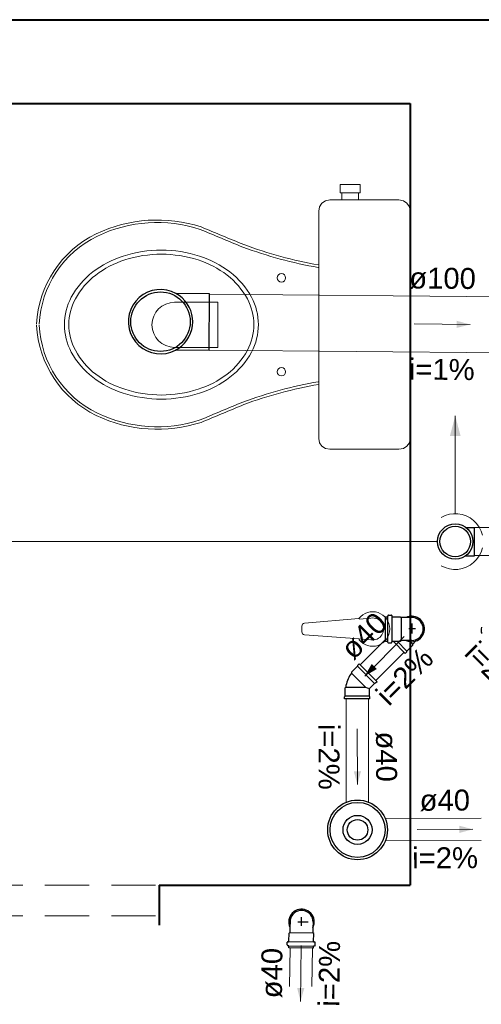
# Model space of a CAD drawing. Header units: millimetres. Extents: x 7733.6 to 7753.9, y 6926.8 to 6960.1.
# Tile 2 of 5: x 7738.2 to 7741.5, y 6933.9 to 6940.9. Entities that reach past the tile are written whole.
import ezdxf

# ---------------------------------------------------------------- set-up
doc = ezdxf.new("R2010")
doc.units = ezdxf.units.MM
doc.header["$MEASUREMENT"] = 0
doc.linetypes.add('HIDDEN2', pattern=[0.47625, 0.3175, -0.15875])
for name, color, linetype, lineweight in [('CV-Condutos', 1, 'Continuous', 5), ('CV-Indicação coluna', 5, 'Continuous', 5), ('MB_ALVENARIA', 7, 'Continuous', 40), ('MB_ESQUADRIA', 7, 'Continuous', 5), ('MB_MOBILIÁRIO', 8, 'Continuous', 13), ('TQ-Condutos', 3, 'Continuous', 5), ('TQ-Sentido conduto', 9, 'Continuous', 5), ('TQ-Textos conduto', 7, 'Continuous', 5)]:
    doc.layers.add(name, color=color, linetype=linetype, lineweight=lineweight)
doc.layers.add('Simbolos', color=5, linetype='Continuous')
doc.layers.add('Simbolos_int', color=2, linetype='Continuous')
doc.styles.add('Arial', font='txt')

msp = doc.modelspace()

# ---------------------------------------------------------------- hatches: boundary and pattern name
at = {"layer": 'CV-Condutos', "linetype": 'Continuous'}
msp.add_hatch(color=256, dxfattribs=at).paths.add_polyline_path([(7741.2839, 6938.0926), (7741.2451, 6937.9477), (7741.3227, 6937.9477)])
at = {"layer": 'TQ-Sentido conduto', "linetype": 'Continuous'}
for points in [[(7741.3902, 6938.7478), (7741.2939, 6938.7745), (7741.2934, 6938.7228)], [(7740.6348, 6936.2291), (7740.7213, 6936.2791), (7740.6847, 6936.3157)], [(7740.5824, 6935.451), (7740.6081, 6935.5477), (7740.5563, 6935.5475)], [(7741.4101, 6935.1315), (7741.3133, 6935.1568), (7741.3136, 6935.1051)], [(7740.1748, 6933.8985), (7740.2018, 6933.9948), (7740.1501, 6933.9954)]]:
    msp.add_hatch(color=256, dxfattribs=at).paths.add_polyline_path(points)

# ---------------------------------------------------------------- linework, layer by layer
at = {"layer": 'CV-Condutos'}
for p, q in [((7745.0587, 6937.296), (7741.4211, 6937.2927)), ((7745.0585, 6937.096), (7741.4211, 6937.0927))]:
    msp.add_line(p, q, dxfattribs=at)
for points in [[(7741.2839, 6937.3926), (7741.2839, 6938.0926)], [(7741.4785, 6937.2387), (7741.4691, 6937.2682), (7741.4551, 6937.2959), (7741.4371, 6937.3212), (7741.4154, 6937.3433), (7741.3906, 6937.3618), (7741.3631, 6937.3762), (7741.3338, 6937.3863), (7741.3033, 6937.3917), (7741.2723, 6937.3923), (7741.2416, 6937.3881), (7741.2119, 6937.3792), (7741.1839, 6937.3658)], [(7741.1839, 6937.0194), (7741.2119, 6937.006), (7741.2416, 6936.9971), (7741.2723, 6936.9929), (7741.3033, 6936.9935), (7741.3338, 6936.9989), (7741.3631, 6937.009), (7741.3906, 6937.0234), (7741.4154, 6937.0419), (7741.4371, 6937.064), (7741.4551, 6937.0893), (7741.4691, 6937.117), (7741.4785, 6937.1465)]]:
    msp.add_lwpolyline(points, dxfattribs=at)
at = {"layer": 'CV-Indicação coluna'}
msp.add_line((7736.9671, 6937.1926), (7741.1567, 6937.1926), dxfattribs=at)
at = {"layer": 'MB_ALVENARIA'}
msp.add_line((7739.1606, 6934.7314), (7739.1606, 6934.4443), dxfattribs=at)
for points in [[(7737.3606, 6940.9314), (7748.3606, 6940.9314)], [(7737.3606, 6940.3314), (7740.9606, 6940.3314)], [(7740.9606, 6940.3314), (7740.9606, 6934.7314)], [(7739.1606, 6934.7314), (7740.9606, 6934.7314)]]:
    msp.add_lwpolyline(points, dxfattribs=at)
at = {"layer": 'MB_ESQUADRIA', "linetype": 'HIDDEN2'}
for points in [[(7735.9606, 6934.7314), (7739.1606, 6934.7314)], [(7735.9606, 6934.5114), (7739.1606, 6934.5114)]]:
    msp.add_lwpolyline(points, dxfattribs=at)
at = {"layer": 'MB_MOBILIÁRIO'}
for p, q in [((7740.9606, 6939.56), (7740.9606, 6937.9307)), ((7740.5928, 6936.641), (7740.2022, 6936.6071)), ((7740.6791, 6936.6442), (7740.594, 6936.6376)), ((7740.1838, 6936.5872), (7740.1838, 6936.5454)), ((7740.5938, 6936.495), (7740.2022, 6936.5254)), ((7740.6791, 6936.4883), (7740.5938, 6936.495))]:
    msp.add_line(p, q, dxfattribs=at)
for points in [[(7740.4595, 6939.6917), (7740.4595, 6939.7518), (7740.5311, 6939.7518), (7740.6027, 6939.7518), (7740.6027, 6939.6917), (7740.5912, 6939.6917), (7740.5912, 6939.6401)], [(7740.4595, 6939.6917), (7740.471, 6939.6917)], [(7740.5912, 6939.6917), (7740.471, 6939.6917)], [(7740.471, 6939.6917), (7740.471, 6939.6401)], [(7740.9606, 6939.56), (7740.9606, 6939.56), (7740.9549, 6939.5914), (7740.9377, 6939.6172), (7740.9119, 6939.6344), (7740.8804, 6939.6401), (7740.3851, 6939.6401), (7740.3851, 6939.6401), (7740.3536, 6939.6344), (7740.3278, 6939.6172), (7740.3106, 6939.5914), (7740.3049, 6939.56), (7740.3049, 6938.7468)], [(7740.302, 6939.1562), (7740.302, 6939.1562), (7740.3049, 6939.1555)], [(7739.2712, 6938.9071), (7739.5805, 6938.9071), (7739.5805, 6938.7439)], [(7739.2712, 6938.5836), (7739.5805, 6938.5836), (7739.5805, 6938.7468)], [(7740.9606, 6937.9307), (7740.9606, 6937.9307), (7740.9549, 6937.8992), (7740.9377, 6937.8763), (7740.9119, 6937.8591), (7740.8804, 6937.8534), (7740.3851, 6937.8534), (7740.3851, 6937.8534), (7740.3536, 6937.8591), (7740.3278, 6937.8763), (7740.3106, 6937.8992), (7740.3049, 6937.9307), (7740.3049, 6938.7468)], [(7740.302, 6938.3373), (7740.302, 6938.3373), (7740.3049, 6938.3381)]]:
    msp.add_lwpolyline(points, dxfattribs=at)
for points in [[(7739.8725, 6938.7468, 0.124451), (7739.8228, 6938.9433), (7739.8228, 6938.9433, 0.105729), (7739.6687, 6939.124), (7739.6687, 6939.124, 0.086876), (7739.4505, 6939.2379), (7739.4505, 6939.2379, 0.077041), (7739.1767, 6939.2803), (7739.1767, 6939.2803, 0.077041), (7738.9029, 6939.2379), (7738.9029, 6939.2379, 0.086876), (7738.6847, 6939.124), (7738.6847, 6939.124, 0.105729), (7738.5306, 6938.9433), (7738.5306, 6938.9433, 0.124451), (7738.4809, 6938.7468), (7738.4809, 6938.7468, 0.124451), (7738.5306, 6938.5503), (7738.5306, 6938.5503, 0.105729), (7738.6847, 6938.3695), (7738.6847, 6938.3695, 0.086876), (7738.9029, 6938.2556), (7738.9029, 6938.2556, 0.077041), (7739.1767, 6938.2132), (7739.1767, 6938.2132, 0.077041), (7739.4505, 6938.2556), (7739.4505, 6938.2556, 0.086876), (7739.6687, 6938.3695), (7739.6687, 6938.3695, 0.105729), (7739.8228, 6938.5503), (7739.8228, 6938.5503, 0.124451), (7739.8725, 6938.7468), (7739.8725, 6938.7468)], [(7739.84, 6938.7468, 0.124451), (7739.7936, 6938.9305), (7739.7936, 6938.9305, 0.105729), (7739.6476, 6939.1017), (7739.6476, 6939.1017, 0.086876), (7739.4394, 6939.2103), (7739.4394, 6939.2103, 0.077041), (7739.1767, 6939.2511), (7739.1767, 6939.2511, 0.077041), (7738.914, 6939.2103), (7738.914, 6939.2103, 0.086876), (7738.7059, 6939.1017), (7738.7059, 6939.1017, 0.105729), (7738.5599, 6938.9305), (7738.5599, 6938.9305, 0.124451), (7738.5134, 6938.7468), (7738.5134, 6938.7468, 0.124451), (7738.5599, 6938.563), (7738.5599, 6938.563, 0.105729), (7738.7059, 6938.3918), (7738.7059, 6938.3918, 0.086876), (7738.914, 6938.2832), (7738.914, 6938.2832, 0.077041), (7739.1767, 6938.2425), (7739.1767, 6938.2425, 0.077041), (7739.4394, 6938.2832), (7739.4394, 6938.2832, 0.086876), (7739.6476, 6938.3918), (7739.6476, 6938.3918, 0.105729), (7739.7936, 6938.563), (7739.7936, 6938.563, 0.124451), (7739.84, 6938.7468), (7739.84, 6938.7468)]]:
    msp.add_lwpolyline(points, format="xyb", dxfattribs=at)
for centre in [(7740.0372, 6939.0818), (7740.0372, 6938.4089)]:
    msp.add_circle(centre, 0.0301, dxfattribs=at)
for centre, radius, start, end in [((7739.148, 6938.4768), 1.0195, 72.09039, 115.44583), ((7739.1471, 6938.4916), 0.9868, 71.86702, 115.76246), ((7783.9151, 7045.9975), 115.4519, 247.353796, 247.518324), ((7739.04, 6938.7136), 0.7593, 115.76246, 177.20811), ((7739.04, 6938.7136), 0.7403, 115.76246, 177.20811), ((7781.52, 7040.2451), 109.2398, 247.351445, 247.525735), ((7740.8264, 6942.1803), 3.0692, 249.69088, 260.16298), ((7740.8264, 6942.1803), 3.0503, 249.69088, 260.16298), ((7739.2712, 6938.7453), 0.1618, 90, 270), ((7739.04, 6938.78), 0.7593, 182.79189, 244.23754), ((7739.04, 6938.78), 0.7403, 182.79189, 244.23754), ((7740.8264, 6935.3132), 3.0692, 99.83702, 110.30912), ((7740.8264, 6935.3132), 3.0503, 99.83702, 110.30912), ((7781.52, 6837.2485), 109.2398, 112.474265, 112.648555), ((7783.9151, 6831.4961), 115.4519, 112.481676, 112.646204), ((7739.148, 6939.0167), 1.0195, 244.55417, 287.90961), ((7739.1471, 6939.0019), 0.9868, 244.23754, 288.13298), ((7740.6913, 6936.5663), 0.1236, 217.13786, 142.86214), ((7740.6913, 6936.5663), 0.0789, 261.10748, 98.89252), ((7740.2038, 6936.5872), 0.02, 94.44626, 180), ((7740.2038, 6936.5454), 0.02, 180, 265.55374)]:
    msp.add_arc(centre, radius, start, end, dxfattribs=at)
at = {"layer": 'Simbolos'}
for p, q in [((7739.5227, 6938.9678), (7739.2814, 6938.97)), ((7739.5191, 6938.5614), (7739.2777, 6938.5636)), ((7741.3607, 6937.294), (7741.4211, 6937.294)), ((7741.3607, 6937.0912), (7741.4211, 6937.0912)), ((7740.7836, 6936.478), (7740.7835, 6936.6544)), ((7740.7835, 6936.6544), (7740.7959, 6936.6544)), ((7740.8014, 6936.6635), (7740.7997, 6936.6574)), ((7740.8053, 6936.6664), (7740.8244, 6936.6664)), ((7740.8283, 6936.6628), (7740.8288, 6936.6581)), ((7740.8328, 6936.6544), (7740.8895, 6936.6545)), ((7740.8895, 6936.6545), (7740.8953, 6936.6487)), ((7740.9325, 6936.6487), (7740.8953, 6936.6487)), ((7740.9715, 6936.6487), (7740.9325, 6936.6487)), ((7740.7836, 6936.478), (7740.796, 6936.478)), ((7740.8015, 6936.469), (7740.7999, 6936.4751)), ((7740.8285, 6936.4697), (7740.8289, 6936.4744)), ((7740.8329, 6936.478), (7740.8896, 6936.4781)), ((7740.9259, 6936.3915), (7740.8392, 6936.478)), ((7740.8896, 6936.4781), (7740.8954, 6936.4839)), ((7740.9326, 6936.4839), (7740.8954, 6936.4839)), ((7740.9716, 6936.4839), (7740.9326, 6936.4839)), ((7741.0022, 6936.4804), (7740.9796, 6936.4578)), ((7740.8054, 6936.466), (7740.8245, 6936.466)), ((7740.9259, 6936.3915), (7740.9372, 6936.4028)), ((7740.9372, 6936.4085), (7740.9796, 6936.4509)), ((7740.9372, 6936.4028), (7740.9372, 6936.4085)), ((7740.9796, 6936.4509), (7740.9796, 6936.4578)), ((7740.5825, 6936.3002), (7740.5401, 6936.2577)), ((7740.5938, 6936.3172), (7740.5825, 6936.3058)), ((7740.5825, 6936.3058), (7740.5825, 6936.3002)), ((7740.7229, 6936.1883), (7740.5938, 6936.3172)), ((7740.5401, 6936.2577), (7740.5401, 6936.2509)), ((7740.7229, 6936.1883), (7740.7116, 6936.177)), ((7740.4935, 6936.1448), (7740.4983, 6936.1496)), ((7740.4935, 6936.0849), (7740.4935, 6936.1448)), ((7740.7059, 6936.1769), (7740.6679, 6936.1388)), ((7740.6679, 6936.085), (7740.6679, 6936.1388)), ((7740.7116, 6936.177), (7740.7059, 6936.1769)), ((7740.4895, 6936.0808), (7740.4935, 6936.0849)), ((7740.4895, 6936.0648), (7740.4895, 6936.0808)), ((7740.6719, 6936.0649), (7740.4895, 6936.0648)), ((7740.6719, 6936.081), (7740.6679, 6936.085)), ((7740.6719, 6936.0649), (7740.6719, 6936.081)), ((7740.0987, 6934.4297), (7740.0983, 6934.3926)), ((7740.0993, 6934.4688), (7740.0988, 6934.4297)), ((7740.2635, 6934.4278), (7740.2631, 6934.3906)), ((7740.264, 6934.4668), (7740.2635, 6934.4278)), ((7740.0917, 6934.3301), (7740.0924, 6934.3868)), ((7740.0924, 6934.3868), (7740.0983, 6934.3926)), ((7740.2688, 6934.3847), (7740.2631, 6934.3906)), ((7740.2681, 6934.328), (7740.2688, 6934.3847)), ((7740.0794, 6934.3028), (7740.0796, 6934.3219)), ((7740.0823, 6934.2989), (7740.0884, 6934.2972)), ((7740.0834, 6934.3259), (7740.088, 6934.3262)), ((7740.0911, 6934.2809), (7740.0913, 6934.2933)), ((7740.2675, 6934.2788), (7740.2677, 6934.2912)), ((7740.2768, 6934.2966), (7740.2707, 6934.295)), ((7740.2764, 6934.3236), (7740.2718, 6934.324)), ((7740.2798, 6934.3004), (7740.28, 6934.3195)), ((7740.2675, 6934.2788), (7740.0911, 6934.2809))]:
    msp.add_line(p, q, dxfattribs=at)
for points in [[(7739.2814, 6938.97), (7739.2493, 6938.9845), (7739.2154, 6938.9939), (7739.1804, 6938.9981), (7739.1452, 6938.997), (7739.1106, 6938.9904), (7739.0774, 6938.9787), (7739.0464, 6938.9621), (7739.0183, 6938.9409), (7738.9937, 6938.9157), (7738.9732, 6938.8871), (7738.9573, 6938.8556), (7738.9464, 6938.8222), (7738.9408, 6938.7874), (7738.9404, 6938.7522), (7738.9455, 6938.7174), (7738.9558, 6938.6837), (7738.9711, 6938.652), (7738.991, 6938.623), (7739.0152, 6938.5973), (7739.0429, 6938.5757), (7739.0736, 6938.5585), (7739.1066, 6938.5462), (7739.1411, 6938.539), (7739.1763, 6938.5372), (7739.2113, 6938.5408), (7739.2454, 6938.5496), (7739.2777, 6938.5636)], [(7739.2777, 6938.5636), (7739.3014, 6938.5778), (7739.3231, 6938.5948), (7739.3427, 6938.6143), (7739.3598, 6938.636), (7739.3742, 6938.6596), (7739.3856, 6938.6847), (7739.394, 6938.711), (7739.3992, 6938.7381), (7739.4011, 6938.7657), (7739.3997, 6938.7932), (7739.395, 6938.8205), (7739.3871, 6938.8469), (7739.3761, 6938.8722), (7739.3621, 6938.8961), (7739.3454, 6938.918), (7739.3262, 6938.9379), (7739.3047, 6938.9553), (7739.2814, 6938.97)], [(7740.7959, 6936.6544), (7740.7965, 6936.6545), (7740.7971, 6936.6546), (7740.7976, 6936.6548), (7740.7981, 6936.6551), (7740.7986, 6936.6554), (7740.799, 6936.6558), (7740.7993, 6936.6563), (7740.7996, 6936.6568), (7740.7998, 6936.6574)], [(7740.8053, 6936.6664), (7740.8047, 6936.6664), (7740.8041, 6936.6662), (7740.8036, 6936.666), (7740.8031, 6936.6658), (7740.8026, 6936.6654), (7740.8022, 6936.665), (7740.8019, 6936.6645), (7740.8016, 6936.664), (7740.8014, 6936.6634)], [(7740.8284, 6936.6628), (7740.8283, 6936.6634), (7740.8281, 6936.664), (7740.8277, 6936.6646), (7740.8273, 6936.6651), (7740.8269, 6936.6656), (7740.8263, 6936.6659), (7740.8257, 6936.6662), (7740.8251, 6936.6664), (7740.8244, 6936.6664)], [(7740.8288, 6936.6581), (7740.8289, 6936.6574), (7740.8291, 6936.6568), (7740.8294, 6936.6562), (7740.8298, 6936.6557), (7740.8303, 6936.6553), (7740.8309, 6936.6549), (7740.8315, 6936.6547), (7740.8321, 6936.6545), (7740.8328, 6936.6544)], [(7740.9716, 6936.484), (7740.9859, 6936.4852), (7740.9998, 6936.489), (7741.0128, 6936.495), (7741.0245, 6936.5033), (7741.0347, 6936.5134), (7741.0429, 6936.5252), (7741.049, 6936.5382), (7741.0527, 6936.5521), (7741.0539, 6936.5664), (7741.0527, 6936.5807), (7741.0489, 6936.5945), (7741.0429, 6936.6075), (7741.0346, 6936.6193), (7741.0245, 6936.6294), (7741.0127, 6936.6377), (7740.9997, 6936.6437), (7740.9858, 6936.6474), (7740.9715, 6936.6487)], [(7740.7999, 6936.475), (7740.7997, 6936.4756), (7740.7994, 6936.4761), (7740.7991, 6936.4766), (7740.7987, 6936.477), (7740.7982, 6936.4773), (7740.7977, 6936.4776), (7740.7972, 6936.4778), (7740.7966, 6936.478), (7740.796, 6936.478)], [(7740.8329, 6936.478), (7740.8322, 6936.478), (7740.8316, 6936.4778), (7740.831, 6936.4775), (7740.8304, 6936.4772), (7740.8299, 6936.4767), (7740.8295, 6936.4762), (7740.8292, 6936.4756), (7740.829, 6936.475), (7740.8289, 6936.4744)], [(7740.8015, 6936.469), (7740.8017, 6936.4684), (7740.802, 6936.4679), (7740.8023, 6936.4674), (7740.8028, 6936.467), (7740.8032, 6936.4667), (7740.8037, 6936.4664), (7740.8043, 6936.4662), (7740.8048, 6936.4661), (7740.8054, 6936.466)], [(7740.8245, 6936.466), (7740.8252, 6936.4661), (7740.8258, 6936.4662), (7740.8264, 6936.4665), (7740.827, 6936.4669), (7740.8275, 6936.4673), (7740.8279, 6936.4678), (7740.8282, 6936.4684), (7740.8284, 6936.469), (7740.8285, 6936.4697)], [(7740.5401, 6936.2509), (7740.5332, 6936.2408), (7740.5268, 6936.2303), (7740.5209, 6936.2195), (7740.5156, 6936.2084), (7740.5109, 6936.1971), (7740.5068, 6936.1855), (7740.5033, 6936.1737), (7740.5005, 6936.1617), (7740.4983, 6936.1496)], [(7740.2639, 6934.4668), (7740.2628, 6934.4812), (7740.2593, 6934.4951), (7740.2534, 6934.5081), (7740.2453, 6934.52), (7740.2353, 6934.5303), (7740.2236, 6934.5386), (7740.2107, 6934.5449), (7740.1968, 6934.5487), (7740.1826, 6934.5502), (7740.1682, 6934.5491), (7740.1543, 6934.5455), (7740.1413, 6934.5396), (7740.1294, 6934.5315), (7740.1191, 6934.5215), (7740.1108, 6934.5098), (7740.1045, 6934.4969), (7740.1007, 6934.4831), (7740.0992, 6934.4688)], [(7740.0794, 6934.3028), (7740.0794, 6934.3022), (7740.0796, 6934.3016), (7740.0798, 6934.3011), (7740.08, 6934.3006), (7740.0804, 6934.3001), (7740.0808, 6934.2997), (7740.0813, 6934.2994), (7740.0818, 6934.2991), (7740.0823, 6934.2989)], [(7740.0833, 6934.3258), (7740.0827, 6934.3257), (7740.0821, 6934.3255), (7740.0815, 6934.3252), (7740.081, 6934.3248), (7740.0805, 6934.3243), (7740.0801, 6934.3238), (7740.0799, 6934.3232), (7740.0797, 6934.3226), (7740.0796, 6934.3219)], [(7740.088, 6934.3262), (7740.0887, 6934.3263), (7740.0893, 6934.3265), (7740.0899, 6934.3268), (7740.0904, 6934.3272), (7740.0909, 6934.3277), (7740.0912, 6934.3282), (7740.0915, 6934.3288), (7740.0917, 6934.3295), (7740.0917, 6934.3301)], [(7740.0913, 6934.2933), (7740.0913, 6934.2939), (7740.0911, 6934.2944), (7740.0909, 6934.295), (7740.0907, 6934.2955), (7740.0903, 6934.296), (7740.0899, 6934.2964), (7740.0894, 6934.2967), (7740.0889, 6934.297), (7740.0884, 6934.2972)], [(7740.2707, 6934.295), (7740.2701, 6934.2948), (7740.2696, 6934.2946), (7740.2691, 6934.2942), (7740.2687, 6934.2938), (7740.2684, 6934.2934), (7740.2681, 6934.2929), (7740.2679, 6934.2923), (7740.2677, 6934.2918), (7740.2677, 6934.2912)], [(7740.2681, 6934.328), (7740.2682, 6934.3274), (7740.2683, 6934.3267), (7740.2686, 6934.3261), (7740.2689, 6934.3256), (7740.2694, 6934.3251), (7740.2699, 6934.3247), (7740.2705, 6934.3243), (7740.2711, 6934.3241), (7740.2717, 6934.324)], [(7740.28, 6934.3195), (7740.28, 6934.3202), (7740.2798, 6934.3208), (7740.2796, 6934.3214), (7740.2792, 6934.322), (7740.2788, 6934.3225), (7740.2783, 6934.3229), (7740.2777, 6934.3232), (7740.2771, 6934.3234), (7740.2764, 6934.3235)], [(7740.2768, 6934.2966), (7740.2773, 6934.2968), (7740.2779, 6934.297), (7740.2783, 6934.2974), (7740.2787, 6934.2978), (7740.2791, 6934.2982), (7740.2794, 6934.2987), (7740.2796, 6934.2993), (7740.2797, 6934.2998), (7740.2798, 6934.3004)]]:
    msp.add_lwpolyline(points, dxfattribs=at)
for centre, radius in [((7741.2839, 6937.1926), 0.1272), ((7740.5832, 6935.1271), 0.214), ((7740.5832, 6935.1271), 0.104)]:
    msp.add_circle(centre, radius, dxfattribs=at)
at = {"layer": 'Simbolos_int'}
for p, q in [((7739.5191, 6938.5614), (7739.5227, 6938.9678)), ((7741.4211, 6937.0912), (7741.4211, 6937.294)), ((7740.799, 6936.6544), (7740.7991, 6936.478)), ((7740.8291, 6936.6544), (7740.8292, 6936.478)), ((7740.8953, 6936.6487), (7740.8954, 6936.4839)), ((7740.9994, 6936.5663), (7740.9501, 6936.5663)), ((7740.9715, 6936.605), (7740.9716, 6936.5342)), ((7740.9372, 6936.4085), (7740.8675, 6936.4781)), ((7740.9796, 6936.4578), (7740.9617, 6936.4757)), ((7740.5825, 6936.3002), (7740.7059, 6936.1769)), ((7740.6415, 6936.1497), (7740.5401, 6936.2509)), ((7740.4983, 6936.1496), (7740.6415, 6936.1497)), ((7740.6415, 6936.1497), (7740.6531, 6936.1449)), ((7740.6531, 6936.1449), (7740.6679, 6936.1388)), ((7740.6679, 6936.085), (7740.4935, 6936.0849)), ((7740.1812, 6934.4399), (7740.182, 6934.5021)), ((7740.1548, 6934.4681), (7740.2299, 6934.4672)), ((7740.0983, 6934.3926), (7740.2631, 6934.3906)), ((7740.0913, 6934.2964), (7740.2677, 6934.2943)), ((7740.0917, 6934.3265), (7740.2681, 6934.3244))]:
    msp.add_line(p, q, dxfattribs=at)
for points in [[(7741.0023, 6936.4804), (7741.0123, 6936.4847), (7741.0218, 6936.4902), (7741.0306, 6936.4968), (7741.0385, 6936.5043), (7741.0454, 6936.5128), (7741.0513, 6936.522), (7741.056, 6936.5319), (7741.0595, 6936.5423), (7741.0618, 6936.553), (7741.0627, 6936.5639), (7741.0624, 6936.5748), (7741.0607, 6936.5856), (7741.0578, 6936.5962), (7741.0536, 6936.6063), (7741.0482, 6936.6158), (7741.0417, 6936.6246), (7741.0342, 6936.6326), (7741.0258, 6936.6396), (7741.0167, 6936.6456), (7741.0068, 6936.6504), (7740.9965, 6936.654), (7740.9858, 6936.6564), (7740.9749, 6936.6575), (7740.964, 6936.6572), (7740.9532, 6936.6556), (7740.9426, 6936.6528), (7740.9324, 6936.6487)], [(7740.9325, 6936.4839), (7740.9452, 6936.479), (7740.9585, 6936.4761), (7740.972, 6936.4751), (7740.9856, 6936.4762), (7740.9988, 6936.4793), (7741.0115, 6936.4843), (7741.0232, 6936.4911), (7741.0338, 6936.4997), (7741.043, 6936.5096), (7741.0507, 6936.5209), (7741.0565, 6936.5331), (7741.0605, 6936.5461), (7741.0625, 6936.5596), (7741.0625, 6936.5732), (7741.0605, 6936.5866), (7741.0565, 6936.5996), (7741.0506, 6936.6118), (7741.043, 6936.6231), (7741.0337, 6936.6331), (7741.0231, 6936.6416), (7741.0114, 6936.6484), (7740.9987, 6936.6534), (7740.9855, 6936.6565), (7740.9719, 6936.6575), (7740.9584, 6936.6566), (7740.9451, 6936.6536), (7740.9324, 6936.6487)], [(7741.4714, 6936.578), (7741.4698, 6936.5672), (7741.4694, 6936.5563), (7741.4704, 6936.5454), (7741.4726, 6936.5347)], [(7741.4717, 6936.579), (7741.4696, 6936.5656), (7741.4696, 6936.552), (7741.4717, 6936.5386)], [(7740.2635, 6934.4278), (7740.2686, 6934.4404), (7740.2717, 6934.4536), (7740.2728, 6934.4672), (7740.2719, 6934.4807), (7740.2689, 6934.494), (7740.2641, 6934.5067), (7740.2574, 6934.5185), (7740.249, 6934.5292), (7740.2391, 6934.5386), (7740.228, 6934.5463), (7740.2158, 6934.5524), (7740.2029, 6934.5565), (7740.1895, 6934.5587), (7740.1759, 6934.5588), (7740.1624, 6934.557), (7740.1494, 6934.5531), (7740.137, 6934.5474), (7740.1257, 6934.5399), (7740.1156, 6934.5308), (7740.107, 6934.5203), (7740.1, 6934.5086), (7740.0949, 6934.4961), (7740.0916, 6934.4829), (7740.0904, 6934.4693), (7740.0912, 6934.4558), (7740.094, 6934.4425), (7740.0987, 6934.4297)]]:
    msp.add_lwpolyline(points, dxfattribs=at)
for centre, radius in [((7739.1705, 6938.7677), 0.213), ((7741.2839, 6937.1926), 0.1094), ((7740.5832, 6935.1271), 0.197), ((7740.5832, 6935.1271), 0.074)]:
    msp.add_circle(centre, radius, dxfattribs=at)
at = {"layer": 'TQ-Condutos'}
for p, q in [((7739.5227, 6938.9646), (7742.8593, 6938.9346)), ((7739.5191, 6938.5646), (7742.8597, 6938.5346)), ((7740.7836, 6936.4913), (7740.6018, 6936.3093)), ((7740.9179, 6936.3994), (7740.715, 6936.1962)), ((7740.5009, 6936.0648), (7740.5027, 6935.3254)), ((7740.6609, 6936.0649), (7740.6627, 6935.3258)), ((7740.7813, 6935.2082), (7741.4709, 6935.2118)), ((7740.7827, 6935.0482), (7741.4709, 6935.0518)), ((7740.0993, 6934.2808), (7740.0961, 6934.0052)), ((7740.2593, 6934.2789), (7740.2561, 6934.006))]:
    msp.add_line(p, q, dxfattribs=at)
at = {"layer": 'TQ-Sentido conduto'}
for points in [[(7740.9902, 6938.7514), (7741.3902, 6938.7478)], [(7740.9174, 6936.5121), (7740.6348, 6936.2291)], [(7740.5814, 6935.851), (7740.5824, 6935.451)], [(7741.0101, 6935.1294), (7741.4101, 6935.1315)], [(7740.1796, 6934.2985), (7740.1748, 6933.8985)]]:
    msp.add_lwpolyline(points, dxfattribs=at)

# ---------------------------------------------------------------- texts
at = {"layer": 'TQ-Textos conduto', "char_height": 0.15, "attachment_point": 8, "line_spacing_factor": 0.6, "style": 'Arial'}
for s, insert, width, rotation in [('ø100', (7741.1925, 6939.0001), 0.957305, 359.48434), ('i=1%', (7741.1866, 6938.3501), 0.945615, 359.48434), ('ø40', (7740.6838, 6936.4628), 0.723721, 45.03448), ('i=2%', (7741.5064, 6936.2177), 0.945615, 314.99989), ('i=2%', (7740.9739, 6936.1731), 0.945615, 45.03448), ('i=2%', (7740.3024, 6935.6503), 0.945615, 270.14303), ('ø40', (7740.7124, 6935.6513), 0.723721, 270.14303), ('ø40', (7741.2094, 6935.2609), 0.723721, 0.29794), ('i=2%', (7741.2115, 6934.8509), 0.945615, 0.29794), ('i=2%', (7740.4567, 6934.0952), 0.945615, 89.31839), ('ø40', (7740.0467, 6934.1001), 0.723721, 89.31839)]:
    msp.add_mtext(s, dxfattribs=dict(at, insert=insert, width=width, rotation=rotation))

doc.saveas('drawing.dxf')
